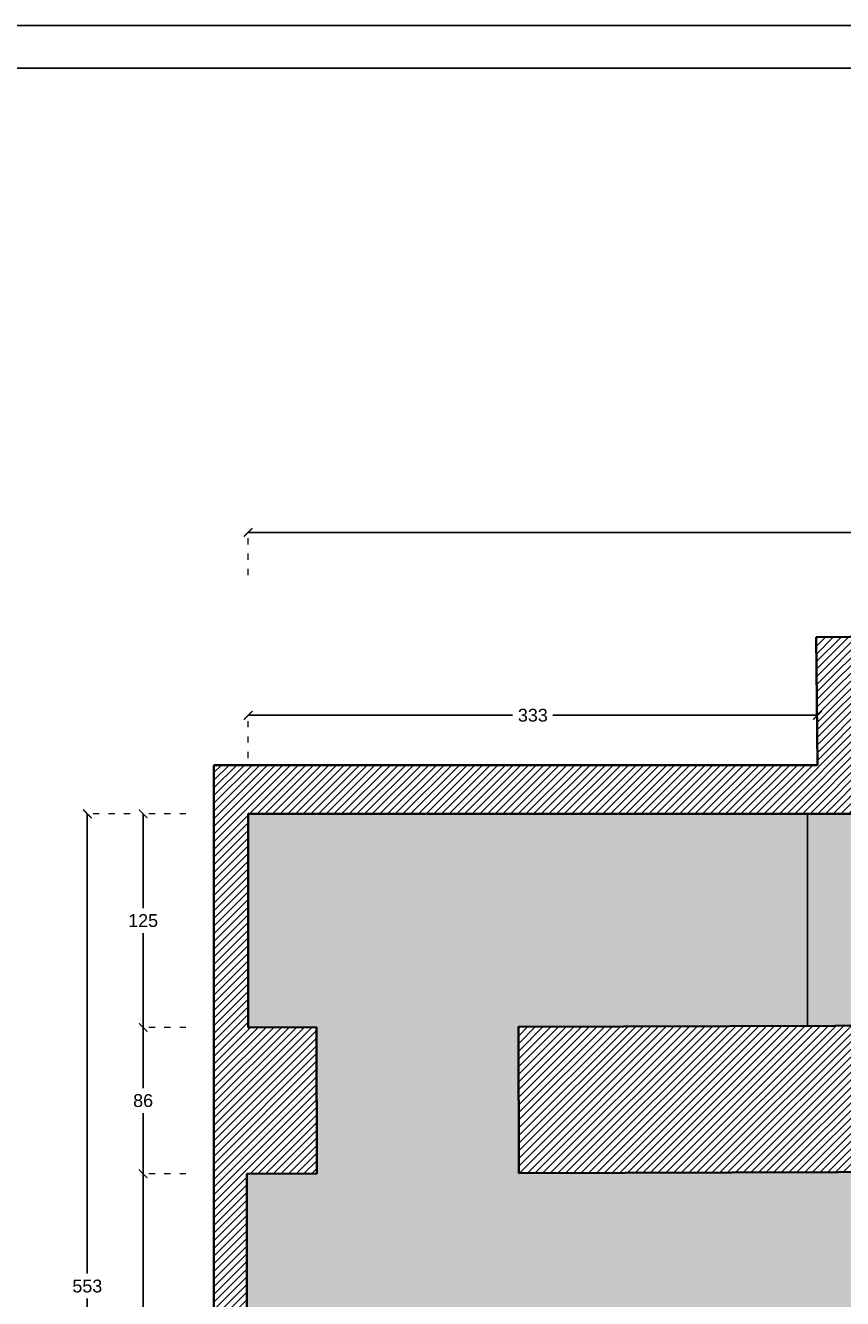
# Model space of a CAD drawing. Header units: centimetres. Extents: x -2854 to 18796, y -762 to 9238.
# Tile 160 of 173: x 5280 to 5758, y 1736 to 2481. Entities that reach past the tile are written whole.
import ezdxf

# ---------------------------------------------------------------- set-up
doc = ezdxf.new("R2010")
doc.units = ezdxf.units.CM
doc.header["$LTSCALE"] = 0.3
doc.linetypes.add('ACAD_ISO03W100', pattern=[30, 12, -18])
for name, color, linetype in [('KK_ARC_AREAS', 1, 'Continuous'), ('XR_EXIST_FLOORING-STAIRS', 4, 'Continuous'), ('XR_EXIST_WALL_HATCH', 253, 'Continuous')]:
    doc.layers.add(name, color=color, linetype=linetype)
doc.layers.add('KK_Defpoints', color=40, linetype='Continuous', plot=False)
doc.layers.add('KK_DIM', color=253, linetype='Continuous', lineweight=5)
doc.layers.add('XR_EXIST_WALLS_0.2', color=2, linetype='Continuous', lineweight=20)
doc.styles.add('KIKO Milano_Light', font='Arial.ttf')
doc.dimstyles.new('KIKO', dxfattribs={"dimtxt": 1.5, "dimasz": 1, "dimexe": 0, "dimexo": 2, "dimgap": 0.7, "dimtad": 0, "dimtih": 1, "dimtoh": 1, "dimdec": 0, "dimzin": 0, "dimtxsty": 'KIKO Milano_Light', "dimblk": 'ARCHTICK', "dimcen": 0.09, "dimadec": 1, "dimazin": 0, "dimtfac": 1, "dimtdec": 0, "dimtix": 1, "dimtofl": 0, "dimtmove": 0, "dimatfit": 3, "dimldrblk": 'ARCHTICK', "dimfxl": 5, "dimfxlon": 1, "dimtolj": 1, "dimtzin": 0, "dimlwe": 5, "dimarcsym": 0})

# ---------------------------------------------------------------- blocks, each defined once
blk = doc.blocks.new('_ArchTick')
at = {"color": 0, "linetype": 'ByBlock', "const_width": 0.15}
blk.add_lwpolyline([(-0.5, -0.5), (0.5, 0.5)], dxfattribs=at)
blk = doc.blocks.new('*D163')
at = {"layer": 'Defpoints', "color": 0, "transparency": 16777216}
for p in [(5410.17, 2184.04), (6312.72, 2102.92), (5410.17, 2019.38)]:
    blk.add_point(p, dxfattribs=at)
at = {"layer": 'KK_DIM', "color": 0, "linetype": 'ACAD_ISO03W100', "lineweight": 5, "transparency": 16777216}
for p, q in [((5410.17, 2159.04), (5410.17, 2184.04)), ((6312.72, 2159.04), (6312.72, 2184.04))]:
    blk.add_line(p, q, dxfattribs=at)
at = {"layer": 'KK_DIM', "color": 0, "lineweight": -2, "transparency": 16777216}
for p, q in [((5410.17, 2184.04), (5849.66, 2184.04)), ((6312.72, 2184.04), (5873.23, 2184.04))]:
    blk.add_line(p, q, dxfattribs=at)
at = {"layer": 'KK_DIM', "color": 0, "lineweight": -2, "transparency": 16777216, "xscale": 5, "yscale": 5, "zscale": 5, "rotation": 180}
blk.add_blockref('_ArchTick', (5410.17, 2184.04), dxfattribs=at)
at = {"layer": 'KK_DIM', "color": 0, "lineweight": -2, "transparency": 16777216, "xscale": 5, "yscale": 5, "zscale": 5}
blk.add_blockref('_ArchTick', (6312.72, 2184.04), dxfattribs=at)
at = {"layer": 'KK_DIM', "color": 0, "transparency": 16777216, "insert": (5861.44, 2184.04), "char_height": 7.5, "attachment_point": 5, "style": 'KIKO Milano_Light'}
blk.add_mtext('\\A1;903', dxfattribs=at)
blk = doc.blocks.new('*D164')
at = {"layer": 'Defpoints', "color": 0, "transparency": 16777216}
for p in [(5410.17, 2077.03), (5743.02, 2047.92), (5410.17, 2019.38)]:
    blk.add_point(p, dxfattribs=at)
at = {"layer": 'KK_DIM', "color": 0, "linetype": 'ACAD_ISO03W100', "lineweight": 5, "transparency": 16777216}
for p, q in [((5410.17, 2052.03), (5410.17, 2077.03)), ((5743.02, 2057.92), (5743.02, 2077.03))]:
    blk.add_line(p, q, dxfattribs=at)
at = {"layer": 'KK_DIM', "color": 0, "lineweight": -2, "transparency": 16777216}
for p, q in [((5410.17, 2077.03), (5564.81, 2077.03)), ((5743.02, 2077.03), (5588.38, 2077.03))]:
    blk.add_line(p, q, dxfattribs=at)
at = {"layer": 'KK_DIM', "color": 0, "lineweight": -2, "transparency": 16777216, "xscale": 5, "yscale": 5, "zscale": 5, "rotation": 180}
blk.add_blockref('_ArchTick', (5410.17, 2077.03), dxfattribs=at)
at = {"layer": 'KK_DIM', "color": 0, "lineweight": -2, "transparency": 16777216, "xscale": 5, "yscale": 5, "zscale": 5}
blk.add_blockref('_ArchTick', (5743.02, 2077.03), dxfattribs=at)
at = {"layer": 'KK_DIM', "color": 0, "transparency": 16777216, "insert": (5576.6, 2077.03), "char_height": 7.5, "attachment_point": 5, "style": 'KIKO Milano_Light'}
blk.add_mtext('\\A1;333', dxfattribs=at)
blk = doc.blocks.new('*D178')
at = {"layer": 'Defpoints', "color": 0, "transparency": 16777216}
for p in [(5410.17, 2019.38), (5348.77, 1894.38), (5410.17, 1894.38)]:
    blk.add_point(p, dxfattribs=at)
at = {"layer": 'KK_DIM', "color": 0, "linetype": 'ACAD_ISO03W100', "lineweight": 5, "transparency": 16777216}
for p, q in [((5373.77, 2019.38), (5348.77, 2019.38)), ((5373.77, 1894.38), (5348.77, 1894.38))]:
    blk.add_line(p, q, dxfattribs=at)
at = {"layer": 'KK_DIM', "color": 0, "lineweight": -2, "transparency": 16777216}
for p, q in [((5348.77, 2019.38), (5348.77, 1964.21)), ((5348.77, 1894.38), (5348.77, 1949.55))]:
    blk.add_line(p, q, dxfattribs=at)
at = {"layer": 'KK_DIM', "color": 0, "lineweight": -2, "transparency": 16777216, "xscale": 5, "yscale": 5, "zscale": 5}
for p, rotation in [((5348.77, 2019.38), 90), ((5348.77, 1894.38), 270)]:
    blk.add_blockref('_ArchTick', p, dxfattribs=dict(at, rotation=rotation))
at = {"layer": 'KK_DIM', "color": 0, "transparency": 16777216, "insert": (5348.77, 1956.88), "char_height": 7.5, "attachment_point": 5, "style": 'KIKO Milano_Light'}
blk.add_mtext('\\A1;125', dxfattribs=at)
blk = doc.blocks.new('*D179')
at = {"layer": 'Defpoints', "color": 0, "transparency": 16777216}
for p in [(5410.17, 1894.38), (5348.77, 1808.75), (5409.4, 1808.75)]:
    blk.add_point(p, dxfattribs=at)
at = {"layer": 'KK_DIM', "color": 0, "linetype": 'ACAD_ISO03W100', "lineweight": 5, "transparency": 16777216}
for p, q in [((5373.77, 1894.38), (5348.77, 1894.38)), ((5373.77, 1808.75), (5348.77, 1808.75))]:
    blk.add_line(p, q, dxfattribs=at)
at = {"layer": 'KK_DIM', "color": 0, "lineweight": -2, "transparency": 16777216}
for p, q in [((5348.77, 1894.38), (5348.77, 1858.89)), ((5348.77, 1808.75), (5348.77, 1844.23))]:
    blk.add_line(p, q, dxfattribs=at)
at = {"layer": 'KK_DIM', "color": 0, "lineweight": -2, "transparency": 16777216, "xscale": 5, "yscale": 5, "zscale": 5}
for p, rotation in [((5348.77, 1894.38), 90), ((5348.77, 1808.75), 270)]:
    blk.add_blockref('_ArchTick', p, dxfattribs=dict(at, rotation=rotation))
at = {"layer": 'KK_DIM', "color": 0, "transparency": 16777216, "insert": (5348.77, 1851.56), "char_height": 7.5, "attachment_point": 5, "style": 'KIKO Milano_Light'}
blk.add_mtext('\\A1;86', dxfattribs=at)
blk = doc.blocks.new('*D165')
at = {"layer": 'Defpoints', "color": 0, "transparency": 16777216}
for p in [(5409.4, 1808.75), (5348.77, 1466.72), (5409.02, 1466.72)]:
    blk.add_point(p, dxfattribs=at)
at = {"layer": 'KK_DIM', "color": 0, "linetype": 'ACAD_ISO03W100', "lineweight": 5, "transparency": 16777216}
for p, q in [((5373.77, 1808.75), (5348.77, 1808.75)), ((5373.77, 1466.72), (5348.77, 1466.72))]:
    blk.add_line(p, q, dxfattribs=at)
at = {"layer": 'KK_DIM', "color": 0, "lineweight": -2, "transparency": 16777216}
for p, q in [((5348.77, 1808.75), (5348.77, 1645.07)), ((5348.77, 1466.72), (5348.77, 1630.4))]:
    blk.add_line(p, q, dxfattribs=at)
at = {"layer": 'KK_DIM', "color": 0, "lineweight": -2, "transparency": 16777216, "xscale": 5, "yscale": 5, "zscale": 5}
for p, rotation in [((5348.77, 1808.75), 90), ((5348.77, 1466.72), 270)]:
    blk.add_blockref('_ArchTick', p, dxfattribs=dict(at, rotation=rotation))
at = {"layer": 'KK_DIM', "color": 0, "transparency": 16777216, "insert": (5348.77, 1637.73), "char_height": 7.5, "attachment_point": 5, "style": 'KIKO Milano_Light'}
blk.add_mtext('\\A1;342', dxfattribs=at)
blk = doc.blocks.new('*D166')
at = {"layer": 'Defpoints', "color": 0, "transparency": 16777216}
for p in [(5316.16, 2019.38), (5410.17, 2019.38), (5409.02, 1466.72)]:
    blk.add_point(p, dxfattribs=at)
at = {"layer": 'KK_DIM', "color": 0, "linetype": 'ACAD_ISO03W100', "lineweight": 5, "transparency": 16777216}
for p, q in [((5341.16, 2019.38), (5316.16, 2019.38)), ((5341.16, 1466.72), (5316.16, 1466.72))]:
    blk.add_line(p, q, dxfattribs=at)
at = {"layer": 'KK_DIM', "color": 0, "lineweight": -2, "transparency": 16777216}
for p, q in [((5316.16, 2019.38), (5316.16, 1750.38)), ((5316.16, 1466.72), (5316.16, 1735.72))]:
    blk.add_line(p, q, dxfattribs=at)
at = {"layer": 'KK_DIM', "color": 0, "lineweight": -2, "transparency": 16777216, "xscale": 5, "yscale": 5, "zscale": 5}
for p, rotation in [((5316.16, 2019.38), 90), ((5316.16, 1466.72), 270)]:
    blk.add_blockref('_ArchTick', p, dxfattribs=dict(at, rotation=rotation))
at = {"layer": 'KK_DIM', "color": 0, "transparency": 16777216, "insert": (5316.16, 1743.05), "char_height": 7.5, "attachment_point": 5, "style": 'KIKO Milano_Light'}
blk.add_mtext('\\A1;553', dxfattribs=at)

msp = doc.modelspace()

# ---------------------------------------------------------------- hatches: boundary and pattern name
at = {"layer": 'KK_ARC_AREAS', "true_color": 0xfecc66, "transparency": 33554559}
h = msp.add_hatch(color=31, dxfattribs=at)
h.dxf.hatch_style = 1
h.paths.add_polyline_path([(5409.4, 1808.75), (5450.42, 1808.87), (5450.17, 1894.5), (5410.17, 1894.38), (5410.17, 2019.38), (5771.54, 2019.41), (5771.54, 2093.4), (5832.54, 2093.4), (5832.54, 2082.4), (5886.54, 2082.4), (5886.54, 2108.4), (6142.52, 2110.35), (6142.71, 2101.36), (6312.72, 2102.92), (6312.38, 2075.92), (6318.38, 2075.85), (6316.54, 2005.46), (6245.44, 2004.83), (6245.61, 1984.83), (6258.61, 1984.94), (6258.58, 1988.94), (6373.6, 1987.39), (6373.47, 1893.39), (6259.44, 1891.99), (6259.14, 1924.94), (6246.15, 1924.83), (6246.88, 1841.82), (6129.88, 1841.48), (6129.72, 1896.48), (5568.15, 1894.84), (5568.4, 1809.21), (5817.4, 1809.94), (5817.98, 1474.91), (5409.02, 1466.72)])
h.paths.add_polyline_path([(596.17, 2133.47), (596.4, 2193.75), (635.1, 2193.75), (635.1, 2247.75), (939.07, 2253.06), (939.07, 2197.06), (948.07, 2197.06), (948.07, 2252.06), (1036.06, 2253.02), (1036.06, 2110.16), (948.08, 2109.06), (948.08, 2122.06), (939.08, 2122.06), (939.08, 2110.09), (924.18, 2110.09), (829.26, 2110.09), (829.26, 2133.47)])
at = {"layer": 'XR_EXIST_WALL_HATCH'}
h = msp.add_hatch(dxfattribs=at)
h.set_pattern_fill('ANSI31', color=256)
h.set_pattern_definition([(45, (5871.251, -5759.636), (-2.245064, 2.245064), [])])
h.paths.add_polyline_path([(5743.02, 2047.92), (5390.09, 2047.92), (5390.09, 1441.44), (5839.76, 1450.45), (5838.71, 1810), (6260.46, 1811.23), (6259.65, 1875.05), (6386.55, 1876.66), (6386.55, 2001.45), (6338.29, 2001.45), (6338.29, 2130.46), (6262.16, 2128.87), (6262.44, 2115.87), (6262.73, 2101.87), (6312.72, 2102.92), (6312.38, 2075.92), (6318.38, 2075.85), (6316.09, 1988.17), (6373.6, 1987.39), (6373.47, 1893.39), (6246.44, 1891.83), (6246.88, 1841.82), (6129.88, 1841.48), (6129.72, 1896.48), (6061.33, 1896.28), (5568.17, 1894.84), (5568.4, 1809.21), (5817.4, 1809.94), (5817.98, 1474.91), (5409.02, 1466.72), (5409.14, 1577.21), (5409.4, 1808.75), (5450.4, 1808.87), (5450.17, 1894.5), (5410.17, 1894.38), (5410.17, 2019.38), (5410.17, 2019.38), (5771.54, 2019.41), (5771.54, 2093.4), (5832.54, 2093.4), (5832.54, 2082.4), (5886.54, 2082.4), (5886.54, 2108.4), (5977.53, 2109.1), (5977.41, 2125.01), (5742.28, 2122.66)])

# ---------------------------------------------------------------- linework, layer by layer
msp.add_lwpolyline([(4846.2, 995.66), (4846.2, 2480.66), (6946.2, 2480.66), (6946.2, 995.66)], close=True)
msp.add_lwpolyline([(4871.2, 1030.66, 0.416298), (4881.27, 1020.66), (6731.2, 1020.66, -0.414214), (6721.2, 1030.66), (6721.2, 2455.66), (4881.2, 2455.66, 0.414213), (4871.2, 2445.66)], format="xyb", close=True)
at = {"layer": 'KK_Defpoints'}
for points in [[(5409.4, 1808.75), (5450.42, 1808.87), (5450.17, 1894.5), (5410.17, 1894.38), (5410.17, 2019.38), (5771.54, 2019.41)], [(6129.72, 1896.48), (5568.15, 1894.84), (5568.4, 1809.21), (5817.4, 1809.94)], [(5409.02, 1466.72), (5409.4, 1808.75)]]:
    msp.add_lwpolyline(points, dxfattribs=at)
at = {"layer": 'XR_EXIST_FLOORING-STAIRS'}
msp.add_lwpolyline([(5737.17, 1895.33), (5737.17, 2019.38)], dxfattribs=at)
at = {"layer": 'XR_EXIST_WALLS_0.2', "linetype": 'Continuous', "lineweight": 35, "flags": 128}
for points in [[(5977.41, 2125.01), (5742.28, 2122.66)], [(5742.28, 2122.66), (5743.02, 2047.92)], [(5743.02, 2047.92), (5390.09, 2047.92)], [(5390.09, 2047.92), (5390.09, 1441.44)], [(5410.17, 1894.38), (5410.17, 2019.38)], [(5410.17, 2019.38), (5410.17, 2019.38)], [(5410.17, 2019.38), (5771.54, 2019.38)], [(5450.17, 1894.5), (5410.17, 1894.38)], [(5450.42, 1808.87), (5450.17, 1894.5)], [(5568.15, 1894.84), (5568.4, 1809.21)], [(6061.33, 1896.28), (5568.17, 1894.84)], [(5409.14, 1577.21), (5409.4, 1808.75)], [(5409.4, 1808.75), (5450.4, 1808.87)], [(5568.4, 1809.21), (5817.4, 1809.94)]]:
    msp.add_lwpolyline(points, dxfattribs=at)

# ---------------------------------------------------------------- dimensions: what is measured, and where the dimension line sits
at = {"layer": 'KK_DIM'}
for base, p1, picture, middle in [((5410.17, 2184.04), (6312.72, 2102.92), '*D163', (5861.44, 2184.04)), ((5410.17, 2077.03), (5743.02, 2047.92), '*D164', (5576.6, 2077.03))]:
    dim = msp.add_linear_dim(base=base, p1=p1, p2=(5410.17, 2019.38), dimstyle='KIKO', override={"dimscale": 0, "dimpost": '\\X', "dimcen": 0.0018}, dxfattribs=at)
    dim.commit()
    dim.dimension.update_dxf_attribs({"geometry": picture, "text_midpoint": middle})
for base, p1, p2, picture, middle in [((5316.16, 2019.38), (5409.02, 1466.72), (5410.17, 2019.38), '*D166', (5316.16, 1743.05)), ((5348.77, 1894.38), (5410.17, 2019.38), (5410.17, 1894.38), '*D178', (5348.77, 1956.88)), ((5348.77, 1808.75), (5410.17, 1894.38), (5409.4, 1808.75), '*D179', (5348.77, 1851.56)), ((5348.77, 1466.72), (5409.4, 1808.75), (5409.02, 1466.72), '*D165', (5348.77, 1637.73))]:
    dim = msp.add_linear_dim(base=base, p1=p1, p2=p2, angle=90, dimstyle='KIKO', override={"dimscale": 0, "dimpost": '\\X', "dimcen": 0.0018}, dxfattribs=at)
    dim.commit()
    dim.dimension.update_dxf_attribs({"geometry": picture, "text_midpoint": middle})

doc.saveas('drawing.dxf')
